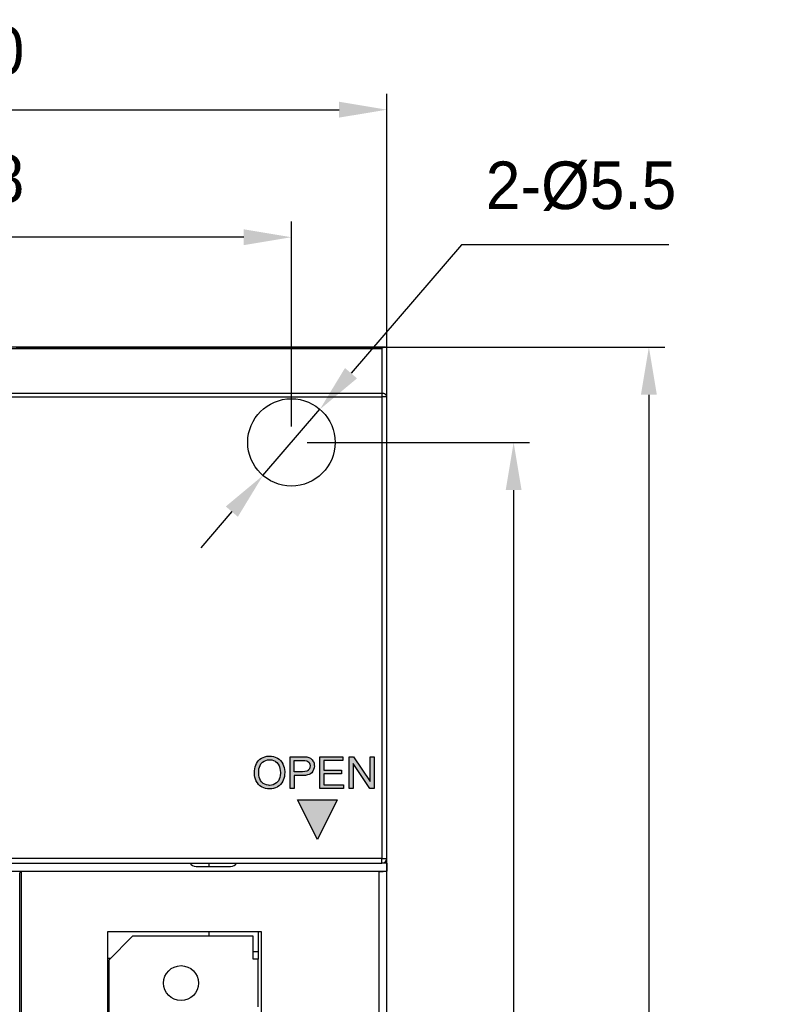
# Model space of a CAD drawing. Extents: x 14135 to 14394, y -3454 to -3177.
# Tile 23 of 25: x 14162 to 14210, y -3239 to -3177. Entities that reach past the tile are written whole.
import ezdxf

# ---------------------------------------------------------------- set-up
doc = ezdxf.new("R2010")
doc.units = 0
doc.linetypes.add('DASHED2', pattern=[9.524999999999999, 6.35, -3.175])
doc.layers.get('DEFPOINTS').update_dxf_attribs({"color": 8, "linetype": 'CONTINUOUS'})
doc.layers.add('TEXT', color=2, linetype='CONTINUOUS')
doc.layers.add('圖層1', color=3, linetype='DASHED2')
doc.styles.get("Standard").update_dxf_attribs({"font": 'PMingLiU.ttf'})
doc.dimstyles.new('ISO-25', dxfattribs={"dimtxt": 3, "dimasz": 3, "dimexe": 1, "dimexo": 1, "dimgap": 2, "dimtad": 2, "dimtih": 1, "dimtoh": 1, "dimtxsty": 'STANDARD', "dimcen": 0, "dimclrd": 256, "dimclre": 256, "dimclrt": 256, "dimazin": 3, "dimtfac": 1, "dimtmove": 0, "dimatfit": 3})

# ---------------------------------------------------------------- blocks, each defined once
blk = doc.blocks.new('*D6')
at = {"layer": 'DEFPOINTS', "color": 0}
for p in [(14184.83635387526, -3182.423897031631), (14134.83635387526, -3262.536432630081), (14184.83635387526, -3262.536432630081)]:
    blk.add_point(p, dxfattribs=at)
at = {"layer": 'TEXT', "color": 7}
for p, q in [((14134.83635387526, -3261.536432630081), (14134.83635387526, -3181.423897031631)), ((14184.83635387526, -3261.536432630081), (14184.83635387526, -3181.423897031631)), ((14137.83635387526, -3182.423897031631), (14181.83635387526, -3182.423897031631))]:
    blk.add_line(p, q, dxfattribs=at)
for points in [[(14137.83635387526, -3181.923897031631), (14137.83635387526, -3182.923897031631), (14134.83635387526, -3182.423897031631)], [(14181.83635387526, -3181.923897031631), (14181.83635387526, -3182.923897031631), (14184.83635387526, -3182.423897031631)]]:
    blk.add_solid(points, dxfattribs=at)
at = {"layer": 'TEXT', "color": 7, "insert": (14159.83635387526, -3178.72549586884), "char_height": 3, "attachment_point": 5}
blk.add_mtext('50', dxfattribs=at)
blk = doc.blocks.new('*D7')
at = {"layer": 'DEFPOINTS', "color": 0}
for p in [(14140.83635387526, -3190.455031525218), (14178.83635387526, -3203.377065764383), (14140.83635387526, -3353.377065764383)]:
    blk.add_point(p, dxfattribs=at)
at = {"layer": 'TEXT', "color": 7}
for p, q in [((14140.83635387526, -3352.377065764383), (14140.83635387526, -3189.455031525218)), ((14178.83635387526, -3202.377065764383), (14178.83635387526, -3189.455031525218)), ((14175.83635387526, -3190.455031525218), (14143.83635387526, -3190.455031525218))]:
    blk.add_line(p, q, dxfattribs=at)
for points in [[(14143.83635387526, -3189.955031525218), (14143.83635387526, -3190.955031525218), (14140.83635387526, -3190.455031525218)], [(14175.83635387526, -3189.955031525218), (14175.83635387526, -3190.955031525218), (14178.83635387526, -3190.455031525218)]]:
    blk.add_solid(points, dxfattribs=at)
at = {"layer": 'TEXT', "color": 7, "insert": (14159.83635387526, -3186.784973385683), "char_height": 3, "attachment_point": 5}
blk.add_mtext('38', dxfattribs=at)
blk = doc.blocks.new('*D8')
at = {"layer": 'DEFPOINTS', "color": 0}
for p in [(14178.83635387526, -3203.377065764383), (14140.83635387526, -3353.377065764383), (14192.82424644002, -3353.377065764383)]:
    blk.add_point(p, dxfattribs=at)
at = {"layer": 'TEXT', "color": 7}
for p, q in [((14179.83635387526, -3203.377065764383), (14193.82424644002, -3203.377065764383)), ((14192.82424644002, -3206.377065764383), (14192.82424644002, -3350.377065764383)), ((14141.83635387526, -3353.377065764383), (14193.82424644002, -3353.377065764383))]:
    blk.add_line(p, q, dxfattribs=at)
for points in [[(14192.32424644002, -3206.377065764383), (14193.32424644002, -3206.377065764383), (14192.82424644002, -3203.377065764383)], [(14192.32424644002, -3350.377065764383), (14193.32424644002, -3350.377065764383), (14192.82424644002, -3353.377065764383)]]:
    blk.add_solid(points, dxfattribs=at)
at = {"layer": 'TEXT', "color": 7, "insert": (14197.68907202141, -3278.377065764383), "char_height": 3, "attachment_point": 5}
blk.add_mtext('150', dxfattribs=at)
blk = doc.blocks.new('*D9')
at = {"layer": 'DEFPOINTS', "color": 0}
for p in [(14160.51330390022, -3197.377065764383), (14159.90657564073, -3359.377065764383), (14201.33776571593, -3359.377065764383)]:
    blk.add_point(p, dxfattribs=at)
at = {"layer": 'TEXT', "color": 7}
for p, q in [((14161.51330390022, -3197.377065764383), (14202.33776571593, -3197.377065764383)), ((14201.33776571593, -3200.377065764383), (14201.33776571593, -3356.377065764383)), ((14160.90657564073, -3359.377065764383), (14202.33776571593, -3359.377065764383))]:
    blk.add_line(p, q, dxfattribs=at)
for points in [[(14200.83776571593, -3200.377065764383), (14201.83776571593, -3200.377065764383), (14201.33776571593, -3197.377065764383)], [(14200.83776571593, -3356.377065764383), (14201.83776571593, -3356.377065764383), (14201.33776571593, -3359.377065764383)]]:
    blk.add_solid(points, dxfattribs=at)
at = {"layer": 'TEXT', "color": 7, "insert": (14206.20259129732, -3278.377065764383), "char_height": 3, "attachment_point": 5}
blk.add_mtext('162', dxfattribs=at)
blk = doc.blocks.new('*D10')
at = {"layer": 'DEFPOINTS', "color": 0}
for p in [(14180.63012844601, -3201.292629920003), (14177.04257930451, -3205.461501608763)]:
    blk.add_point(p, dxfattribs=at)
at = {"layer": 'TEXT', "color": 7}
for p, q in [((14189.53898276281, -3190.940194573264), (14182.58697343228, -3199.018699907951)), ((14202.59363392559, -3190.940194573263), (14189.53898276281, -3190.940194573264)), ((14177.04257930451, -3205.461501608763), (14180.63012844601, -3201.292629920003)), ((14175.08573431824, -3207.735431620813), (14173.12888933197, -3210.009361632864))]:
    blk.add_line(p, q, dxfattribs=at)
for points in [[(14182.20798509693, -3198.692559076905), (14182.96596176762, -3199.344840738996), (14180.63012844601, -3201.292629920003)], [(14174.7067459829, -3207.409290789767), (14175.46472265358, -3208.061572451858), (14177.04257930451, -3205.461501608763)]]:
    blk.add_solid(points, dxfattribs=at)
at = {"layer": 'TEXT', "color": 7, "insert": (14197.0663083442, -3187.241793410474), "char_height": 3, "attachment_point": 5}
blk.add_mtext('2-%%C5.5', dxfattribs=at)

msp = doc.modelspace()

# ---------------------------------------------------------------- hatches: boundary and pattern name
at = {"layer": '圖層1'}
h = msp.add_hatch(color=256, dxfattribs=at)
h.paths.add_polyline_path([(14177.40658919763, -3223.132235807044), (14177.45962130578, -3223.130802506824), (14177.58431842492, -3223.137969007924), (14177.70471564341, -3223.159468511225), (14177.81937966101, -3223.195301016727), (14177.92687717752, -3223.24546652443), (14177.95840978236, -3223.264099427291), (14178.05730749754, -3223.332897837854), (14178.14617211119, -3223.414595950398), (14178.22213702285, -3223.506327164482), (14178.28663553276, -3223.612391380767), (14178.2966686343, -3223.632457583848), (14178.34253424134, -3223.739955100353), (14178.37693344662, -3223.853185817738), (14178.39986625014, -3223.973583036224), (14178.4113326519, -3224.09828015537), (14178.41276595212, -3224.169945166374), (14178.40703275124, -3224.298942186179), (14178.3898331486, -3224.420772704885), (14178.3611671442, -3224.538303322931), (14178.32103473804, -3224.648667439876), (14178.29093543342, -3224.713165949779), (14178.22643692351, -3224.820663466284), (14178.15047201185, -3224.915261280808), (14178.06304069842, -3224.996959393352), (14177.96414298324, -3225.064324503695), (14177.94264347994, -3225.077224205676), (14177.83227936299, -3225.128823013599), (14177.71761534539, -3225.167522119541), (14177.60008472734, -3225.191888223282), (14177.47682090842, -3225.200488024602), (14177.45818800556, -3225.200488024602), (14177.33062428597, -3225.193321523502), (14177.2116603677, -3225.171822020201), (14177.0969963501, -3225.135989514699), (14176.98949883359, -3225.085824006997), (14176.95366632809, -3225.064324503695), (14176.85333531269, -3224.994092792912), (14176.76590399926, -3224.910961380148), (14176.6899390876, -3224.817796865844), (14176.62687387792, -3224.713165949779), (14176.61684077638, -3224.691666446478), (14176.56954186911, -3224.578435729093), (14176.53370936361, -3224.462338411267), (14176.51220986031, -3224.343374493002), (14176.50217675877, -3224.221543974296), (14176.50217675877, -3224.192877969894), (14176.50790995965, -3224.055281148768), (14176.52367626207, -3223.926284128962), (14176.55090896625, -3223.807320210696), (14176.58817477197, -3223.69552279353), (14176.63690697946, -3223.593758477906), (14176.6971055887, -3223.500593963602), (14176.76733729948, -3223.414595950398), (14176.7687705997, -3223.413162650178), (14176.85620191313, -3223.331464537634), (14176.95079972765, -3223.264099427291), (14177.0539973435, -3223.211067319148), (14177.16436146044, -3223.170934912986), (14177.28189207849, -3223.145135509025)])
h.paths.add_polyline_path([(14177.45675470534, -3224.974026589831), (14177.38508969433, -3224.971159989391), (14177.26755907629, -3224.94966048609), (14177.15862825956, -3224.908094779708), (14177.05973054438, -3224.846462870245), (14176.96943263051, -3224.766198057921), (14176.96083282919, -3224.756164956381), (14176.89346771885, -3224.667300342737), (14176.84186891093, -3224.566969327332), (14176.80460310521, -3224.455171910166), (14176.78167030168, -3224.331908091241), (14176.77450380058, -3224.197177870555), (14176.77880370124, -3224.078213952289), (14176.79457000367, -3223.942050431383), (14176.82180270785, -3223.821653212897), (14176.86193511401, -3223.715588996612), (14176.91353392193, -3223.626724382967), (14176.97803243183, -3223.552192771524), (14177.01816483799, -3223.514926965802), (14177.11706255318, -3223.447561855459), (14177.22312676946, -3223.398829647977), (14177.33779078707, -3223.368730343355), (14177.461054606, -3223.358697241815), (14177.47252100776, -3223.358697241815), (14177.59578482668, -3223.371596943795), (14177.71044884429, -3223.404562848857), (14177.81794636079, -3223.459028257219), (14177.82797946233, -3223.46619475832), (14177.91971067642, -3223.540726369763), (14177.9971088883, -3223.632457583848), (14178.05874079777, -3223.741388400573), (14178.08310690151, -3223.801587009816), (14178.11463950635, -3223.914817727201), (14178.13470570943, -3224.036648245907), (14178.14043891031, -3224.168511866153), (14178.13900561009, -3224.214377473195), (14178.12897250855, -3224.349107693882), (14178.10317310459, -3224.472371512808), (14178.06590729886, -3224.581302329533), (14178.01430849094, -3224.678766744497), (14177.94837668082, -3224.764764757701), (14177.89534457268, -3224.816363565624), (14177.80074675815, -3224.885161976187), (14177.69468254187, -3224.93532748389), (14177.58145182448, -3224.963993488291)], flags=16)
h.paths.add_polyline_path([(14178.7538914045, -3223.166635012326), (14179.50780732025, -3223.166635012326), (14179.65257064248, -3223.169501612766), (14179.76723466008, -3223.179534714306), (14179.81166696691, -3223.186701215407), (14179.93636408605, -3223.218233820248), (14180.04099500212, -3223.268399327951), (14180.05819460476, -3223.278432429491), (14180.14419261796, -3223.357263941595), (14180.21299102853, -3223.46189485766), (14180.21872422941, -3223.4719279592), (14180.25885663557, -3223.585158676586), (14180.27748953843, -3223.705555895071), (14180.27892283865, -3223.745688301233), (14180.26745643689, -3223.870385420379), (14180.23592383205, -3223.985049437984), (14180.18432502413, -3224.08968035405), (14180.11695991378, -3224.175678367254), (14180.04529490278, -3224.237310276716), (14179.95499698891, -3224.286042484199), (14179.84606617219, -3224.320441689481), (14179.7185024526, -3224.343374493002), (14179.57087252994, -3224.353407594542), (14179.01761864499, -3224.353407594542), (14179.01761864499, -3225.166088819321), (14178.7538914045, -3225.166088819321)])
h.paths.add_polyline_path([(14179.01761864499, -3224.118346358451), (14179.01761864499, -3223.403129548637), (14179.532173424, -3223.403129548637), (14179.68123664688, -3223.407429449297), (14179.7758344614, -3223.420329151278), (14179.85609927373, -3223.454728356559), (14179.94353058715, -3223.537859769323), (14179.98796289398, -3223.629590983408), (14180.00659579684, -3223.752854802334), (14180.00229589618, -3223.820219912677), (14179.96789669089, -3223.933450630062), (14179.89766498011, -3224.022315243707), (14179.88476527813, -3224.032348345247), (14179.79733396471, -3224.079647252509), (14179.68123664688, -3224.10831325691), (14179.53504002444, -3224.118346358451)], flags=16)
h.paths.add_polyline_path([(14180.62004829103, -3223.166635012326), (14182.06481491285, -3223.166635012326), (14182.06481491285, -3223.403129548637), (14180.88520883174, -3223.403129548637), (14180.88520883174, -3224.015148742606), (14181.99028330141, -3224.015148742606), (14181.99028330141, -3224.250209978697), (14180.88520883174, -3224.250209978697), (14180.88520883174, -3224.931027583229), (14182.11211382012, -3224.931027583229), (14182.11211382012, -3225.166088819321), (14180.62004829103, -3225.166088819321)])
h.paths.add_polyline_path([(14183.77617537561, -3225.166088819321), (14182.72699961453, -3223.595191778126), (14182.72699961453, -3225.166088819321), (14182.47330547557, -3225.166088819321), (14182.47330547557, -3223.166635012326), (14182.74563251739, -3223.166635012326), (14183.79480827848, -3224.73753205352), (14183.79480827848, -3223.166635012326), (14184.04850241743, -3223.166635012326), (14184.04850241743, -3225.166088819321)])
h.paths.add_polyline_path([(14181.7251622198, -3225.877065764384), (14180.4751622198, -3228.377065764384), (14179.2251622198, -3225.877065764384)])

# ---------------------------------------------------------------- linework, layer by layer
at = {"layer": 'TEXT', "color": 7}
for p, q in [((14184.74848590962, -3197.377065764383), (14135.13635387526, -3197.377065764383)), ((14135.13635387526, -3197.464933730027), (14184.53635387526, -3197.464933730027)), ((14184.53635387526, -3197.464933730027), (14184.53635387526, -3200.289197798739)), ((14184.74848590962, -3197.377065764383), (14184.83635387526, -3197.377065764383)), ((14184.83635387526, -3200.501329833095), (14184.83635387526, -3197.377065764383)), ((14184.53635387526, -3200.289197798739), (14135.13635387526, -3200.289197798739)), ((14135.13635387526, -3200.501329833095), (14184.53635387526, -3200.501329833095)), ((14184.53635387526, -3200.289197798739), (14184.53635387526, -3200.501329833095)), ((14184.83635387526, -3200.501329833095), (14184.53635387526, -3200.501329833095)), ((14184.53635387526, -3200.501329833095), (14184.53635387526, -3229.577065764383)), ((14184.83635387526, -3229.577065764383), (14184.83635387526, -3200.501329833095)), ((14184.53635387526, -3229.577065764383), (14135.13635387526, -3229.577065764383)), ((14184.53635387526, -3229.877065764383), (14184.53635387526, -3229.577065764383)), ((14184.53635387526, -3229.577065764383), (14184.83635387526, -3229.577065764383)), ((14184.83635387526, -3229.877065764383), (14184.83635387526, -3229.577065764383)), ((14134.83635387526, -3230.377065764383), (14184.83635387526, -3230.377065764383)), ((14135.13635387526, -3229.877065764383), (14184.53635387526, -3229.877065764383)), ((14161.73126745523, -3230.482152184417), (14161.82326091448, -3230.390158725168)), ((14184.33635387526, -3230.390158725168), (14161.82326091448, -3230.390158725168)), ((14161.82326091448, -3230.390158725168), (14161.82326091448, -3322.164144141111)), ((14172.83635387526, -3230.077065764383), (14175.00432847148, -3230.077065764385)), ((14173.63635387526, -3229.877065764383), (14173.63635387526, -3230.077065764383)), ((14184.33635387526, -3230.390158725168), (14184.33635387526, -3356.169958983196)), ((14184.83635387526, -3229.877065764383), (14184.53635387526, -3229.877065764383)), ((14184.83635387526, -3229.877065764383), (14184.83635387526, -3230.377065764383)), ((14184.83635387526, -3356.169958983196), (14184.83635387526, -3230.377065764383)), ((14161.73126745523, -3239.627065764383), (14161.73126745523, -3230.482152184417)), ((14167.28635387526, -3271.977065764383), (14167.28635387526, -3234.177065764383)), ((14167.28635387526, -3234.177065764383), (14176.93635387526, -3234.177065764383)), ((14167.33635387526, -3235.977065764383), (14168.83635387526, -3234.477065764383)), ((14176.43635387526, -3234.477065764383), (14168.83635387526, -3234.477065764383)), ((14173.63635387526, -3234.177065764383), (14173.63635387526, -3234.477065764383)), ((14176.43635387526, -3235.927065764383), (14176.43635387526, -3234.477065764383)), ((14176.73635387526, -3234.177065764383), (14176.73635387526, -3235.927065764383)), ((14176.93635387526, -3234.177065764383), (14176.93635387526, -3271.977065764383)), ((14167.43635387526, -3235.877065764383), (14167.28635387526, -3235.877065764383)), ((14167.33635387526, -3235.977065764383), (14167.33635387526, -3241.937065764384)), ((14176.43635387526, -3235.427065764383), (14176.73635387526, -3235.427065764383)), ((14176.73635387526, -3235.927065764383), (14176.43635387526, -3235.927065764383)), ((14176.73635387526, -3238.927065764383), (14176.73635387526, -3235.927065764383))]:
    msp.add_line(p, q, dxfattribs=at)
for centre, radius in [((14178.83635387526, -3203.377065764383), 2.75), ((14171.88635387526, -3237.427065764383), 1.1)]:
    msp.add_circle(centre, radius, dxfattribs=at)
for centre, radius, start, end in [((14184.53635387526, -3229.577065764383), 0.299999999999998, 270, 0), ((14172.83635387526, -3229.577065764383), 0.4999999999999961, 216.8698976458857, 270), ((14175.00432847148, -3229.577065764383), 0.5000000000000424, 270, 323.1301023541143)]:
    msp.add_arc(centre, radius, start, end, dxfattribs=at)
for centre, major_axis, ratio, start_param, end_param in [((14184.53635387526, -3197.677065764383), (0.2771638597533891, 0.2771638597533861), 0.4142135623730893, 0.3926990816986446, 1.178097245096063), ((14184.53635387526, -3200.501329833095), (0.2999999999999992, -3.238985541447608e-16), 0.707106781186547, 0, 1.570796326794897), ((14184.33635387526, -3230.377065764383), (-0.4999999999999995, 1.095186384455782e-17), 0.02618592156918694, 1.570796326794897, 3.141592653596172)]:
    msp.add_ellipse(centre, major_axis=major_axis, ratio=ratio, start_param=start_param, end_param=end_param, dxfattribs=at)
at = {"layer": '圖層1'}
for p, q in [((14176.58817477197, -3223.69552279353), (14176.63690697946, -3223.593758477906)), ((14176.63690697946, -3223.593758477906), (14176.6971055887, -3223.500593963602)), ((14176.6971055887, -3223.500593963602), (14176.76733729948, -3223.414595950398)), ((14176.76733729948, -3223.414595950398), (14176.7687705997, -3223.413162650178)), ((14176.7687705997, -3223.413162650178), (14176.85620191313, -3223.331464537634)), ((14176.85620191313, -3223.331464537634), (14176.95079972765, -3223.264099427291)), ((14176.91353392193, -3223.626724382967), (14176.97803243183, -3223.552192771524)), ((14176.95079972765, -3223.264099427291), (14177.0539973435, -3223.211067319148)), ((14176.97803243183, -3223.552192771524), (14177.01816483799, -3223.514926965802)), ((14177.01816483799, -3223.514926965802), (14177.11706255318, -3223.447561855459)), ((14177.0539973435, -3223.211067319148), (14177.16436146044, -3223.170934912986)), ((14177.11706255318, -3223.447561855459), (14177.22312676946, -3223.398829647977)), ((14177.16436146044, -3223.170934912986), (14177.28189207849, -3223.145135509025)), ((14177.22312676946, -3223.398829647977), (14177.33779078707, -3223.368730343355)), ((14177.28189207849, -3223.145135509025), (14177.40658919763, -3223.132235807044)), ((14177.33779078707, -3223.368730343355), (14177.461054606, -3223.358697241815)), ((14177.40658919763, -3223.132235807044), (14177.45962130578, -3223.130802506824)), ((14177.45962130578, -3223.130802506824), (14177.58431842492, -3223.137969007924)), ((14177.461054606, -3223.358697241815), (14177.47252100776, -3223.358697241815)), ((14177.47252100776, -3223.358697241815), (14177.59578482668, -3223.371596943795)), ((14177.58431842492, -3223.137969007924), (14177.70471564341, -3223.159468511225)), ((14177.59578482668, -3223.371596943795), (14177.71044884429, -3223.404562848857)), ((14177.70471564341, -3223.159468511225), (14177.81937966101, -3223.195301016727)), ((14177.71044884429, -3223.404562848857), (14177.81794636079, -3223.459028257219)), ((14177.81794636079, -3223.459028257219), (14177.82797946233, -3223.46619475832)), ((14177.81937966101, -3223.195301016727), (14177.92687717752, -3223.24546652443)), ((14177.82797946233, -3223.46619475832), (14177.91971067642, -3223.540726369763)), ((14177.91971067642, -3223.540726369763), (14177.9971088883, -3223.632457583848)), ((14177.92687717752, -3223.24546652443), (14177.95840978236, -3223.264099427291)), ((14177.95840978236, -3223.264099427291), (14178.05730749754, -3223.332897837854)), ((14178.05730749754, -3223.332897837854), (14178.14617211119, -3223.414595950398)), ((14178.14617211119, -3223.414595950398), (14178.22213702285, -3223.506327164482)), ((14178.22213702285, -3223.506327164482), (14178.28663553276, -3223.612391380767)), ((14178.28663553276, -3223.612391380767), (14178.2966686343, -3223.632457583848)), ((14178.7538914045, -3225.166088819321), (14178.7538914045, -3223.166635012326)), ((14178.7538914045, -3223.166635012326), (14179.50780732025, -3223.166635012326)), ((14179.01761864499, -3223.403129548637), (14179.532173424, -3223.403129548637)), ((14179.01761864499, -3224.118346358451), (14179.01761864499, -3223.403129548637)), ((14179.50780732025, -3223.166635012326), (14179.65257064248, -3223.169501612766)), ((14179.532173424, -3223.403129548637), (14179.68123664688, -3223.407429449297)), ((14179.65257064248, -3223.169501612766), (14179.76723466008, -3223.179534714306)), ((14179.68123664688, -3223.407429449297), (14179.7758344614, -3223.420329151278)), ((14179.76723466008, -3223.179534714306), (14179.81166696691, -3223.186701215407)), ((14179.7758344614, -3223.420329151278), (14179.85609927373, -3223.454728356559)), ((14179.81166696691, -3223.186701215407), (14179.93636408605, -3223.218233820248)), ((14179.85609927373, -3223.454728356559), (14179.94353058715, -3223.537859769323)), ((14179.93636408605, -3223.218233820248), (14180.04099500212, -3223.268399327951)), ((14179.94353058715, -3223.537859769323), (14179.98796289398, -3223.629590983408)), ((14180.04099500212, -3223.268399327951), (14180.05819460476, -3223.278432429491)), ((14180.05819460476, -3223.278432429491), (14180.14419261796, -3223.357263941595)), ((14180.14419261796, -3223.357263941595), (14180.21299102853, -3223.46189485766)), ((14180.21299102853, -3223.46189485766), (14180.21872422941, -3223.4719279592)), ((14180.21872422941, -3223.4719279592), (14180.25885663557, -3223.585158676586)), ((14180.25885663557, -3223.585158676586), (14180.27748953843, -3223.705555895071)), ((14180.62004829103, -3225.166088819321), (14180.62004829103, -3223.166635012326)), ((14180.62004829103, -3223.166635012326), (14182.06481491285, -3223.166635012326)), ((14182.06481491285, -3223.403129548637), (14180.88520883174, -3223.403129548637)), ((14180.88520883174, -3223.403129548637), (14180.88520883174, -3224.015148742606)), ((14182.06481491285, -3223.166635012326), (14182.06481491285, -3223.403129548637)), ((14182.47330547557, -3225.166088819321), (14182.47330547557, -3223.166635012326)), ((14182.47330547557, -3223.166635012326), (14182.74563251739, -3223.166635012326)), ((14182.72699961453, -3223.595191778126), (14182.72699961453, -3225.166088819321)), ((14183.77617537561, -3225.166088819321), (14182.72699961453, -3223.595191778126)), ((14182.74563251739, -3223.166635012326), (14183.79480827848, -3224.73753205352)), ((14183.79480827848, -3224.73753205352), (14183.79480827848, -3223.166635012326)), ((14183.79480827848, -3223.166635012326), (14184.04850241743, -3223.166635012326)), ((14184.04850241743, -3223.166635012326), (14184.04850241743, -3225.166088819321)), ((14176.50217675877, -3224.192877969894), (14176.50790995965, -3224.055281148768)), ((14176.50217675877, -3224.221543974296), (14176.50217675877, -3224.192877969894)), ((14176.51220986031, -3224.343374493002), (14176.50217675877, -3224.221543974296)), ((14176.50790995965, -3224.055281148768), (14176.52367626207, -3223.926284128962)), ((14176.52367626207, -3223.926284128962), (14176.55090896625, -3223.807320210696)), ((14176.55090896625, -3223.807320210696), (14176.58817477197, -3223.69552279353)), ((14176.77450380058, -3224.197177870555), (14176.77880370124, -3224.078213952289)), ((14176.78167030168, -3224.331908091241), (14176.77450380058, -3224.197177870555)), ((14176.77880370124, -3224.078213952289), (14176.79457000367, -3223.942050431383)), ((14176.79457000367, -3223.942050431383), (14176.82180270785, -3223.821653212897)), ((14176.82180270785, -3223.821653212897), (14176.86193511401, -3223.715588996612)), ((14176.86193511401, -3223.715588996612), (14176.91353392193, -3223.626724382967)), ((14177.9971088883, -3223.632457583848), (14178.05874079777, -3223.741388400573)), ((14178.05874079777, -3223.741388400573), (14178.08310690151, -3223.801587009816)), ((14178.08310690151, -3223.801587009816), (14178.11463950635, -3223.914817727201)), ((14178.11463950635, -3223.914817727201), (14178.13470570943, -3224.036648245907)), ((14178.13900561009, -3224.214377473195), (14178.12897250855, -3224.349107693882)), ((14178.13470570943, -3224.036648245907), (14178.14043891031, -3224.168511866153)), ((14178.14043891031, -3224.168511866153), (14178.13900561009, -3224.214377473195)), ((14178.2966686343, -3223.632457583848), (14178.34253424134, -3223.739955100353)), ((14178.34253424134, -3223.739955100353), (14178.37693344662, -3223.853185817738)), ((14178.37693344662, -3223.853185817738), (14178.39986625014, -3223.973583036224)), ((14178.39986625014, -3223.973583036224), (14178.4113326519, -3224.09828015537)), ((14178.41276595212, -3224.169945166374), (14178.40703275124, -3224.298942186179)), ((14178.4113326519, -3224.09828015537), (14178.41276595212, -3224.169945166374)), ((14179.53504002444, -3224.118346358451), (14179.01761864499, -3224.118346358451)), ((14179.68123664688, -3224.10831325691), (14179.53504002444, -3224.118346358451)), ((14179.79733396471, -3224.079647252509), (14179.68123664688, -3224.10831325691)), ((14179.88476527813, -3224.032348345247), (14179.79733396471, -3224.079647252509)), ((14179.89766498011, -3224.022315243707), (14179.88476527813, -3224.032348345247)), ((14179.96789669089, -3223.933450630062), (14179.89766498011, -3224.022315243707)), ((14180.00229589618, -3223.820219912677), (14179.96789669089, -3223.933450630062)), ((14179.98796289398, -3223.629590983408), (14180.00659579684, -3223.752854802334)), ((14180.00659579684, -3223.752854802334), (14180.00229589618, -3223.820219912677)), ((14180.11695991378, -3224.175678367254), (14180.04529490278, -3224.237310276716)), ((14180.18432502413, -3224.08968035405), (14180.11695991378, -3224.175678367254)), ((14180.23592383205, -3223.985049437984), (14180.18432502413, -3224.08968035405)), ((14180.26745643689, -3223.870385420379), (14180.23592383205, -3223.985049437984)), ((14180.27892283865, -3223.745688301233), (14180.26745643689, -3223.870385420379)), ((14180.27748953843, -3223.705555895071), (14180.27892283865, -3223.745688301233)), ((14180.88520883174, -3224.015148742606), (14181.99028330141, -3224.015148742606)), ((14181.99028330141, -3224.015148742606), (14181.99028330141, -3224.250209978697)), ((14176.53370936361, -3224.462338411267), (14176.51220986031, -3224.343374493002)), ((14176.56954186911, -3224.578435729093), (14176.53370936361, -3224.462338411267)), ((14176.61684077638, -3224.691666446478), (14176.56954186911, -3224.578435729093)), ((14176.62687387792, -3224.713165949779), (14176.61684077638, -3224.691666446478)), ((14176.6899390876, -3224.817796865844), (14176.62687387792, -3224.713165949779)), ((14176.76590399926, -3224.910961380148), (14176.6899390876, -3224.817796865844)), ((14176.80460310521, -3224.455171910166), (14176.78167030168, -3224.331908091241)), ((14176.84186891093, -3224.566969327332), (14176.80460310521, -3224.455171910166)), ((14176.89346771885, -3224.667300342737), (14176.84186891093, -3224.566969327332)), ((14176.96083282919, -3224.756164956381), (14176.89346771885, -3224.667300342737)), ((14176.96943263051, -3224.766198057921), (14176.96083282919, -3224.756164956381)), ((14177.05973054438, -3224.846462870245), (14176.96943263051, -3224.766198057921)), ((14177.15862825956, -3224.908094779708), (14177.05973054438, -3224.846462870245)), ((14177.89534457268, -3224.816363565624), (14177.80074675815, -3224.885161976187)), ((14177.94837668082, -3224.764764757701), (14177.89534457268, -3224.816363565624)), ((14178.01430849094, -3224.678766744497), (14177.94837668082, -3224.764764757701)), ((14178.06590729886, -3224.581302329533), (14178.01430849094, -3224.678766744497)), ((14178.10317310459, -3224.472371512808), (14178.06590729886, -3224.581302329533)), ((14178.12897250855, -3224.349107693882), (14178.10317310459, -3224.472371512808)), ((14178.22643692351, -3224.820663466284), (14178.15047201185, -3224.915261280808)), ((14178.29093543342, -3224.713165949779), (14178.22643692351, -3224.820663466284)), ((14178.32103473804, -3224.648667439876), (14178.29093543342, -3224.713165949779)), ((14178.3611671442, -3224.538303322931), (14178.32103473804, -3224.648667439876)), ((14178.3898331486, -3224.420772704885), (14178.3611671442, -3224.538303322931)), ((14178.40703275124, -3224.298942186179), (14178.3898331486, -3224.420772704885)), ((14179.57087252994, -3224.353407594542), (14179.01761864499, -3224.353407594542)), ((14179.01761864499, -3224.353407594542), (14179.01761864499, -3225.166088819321)), ((14179.7185024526, -3224.343374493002), (14179.57087252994, -3224.353407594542)), ((14179.84606617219, -3224.320441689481), (14179.7185024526, -3224.343374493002)), ((14179.95499698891, -3224.286042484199), (14179.84606617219, -3224.320441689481)), ((14180.04529490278, -3224.237310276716), (14179.95499698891, -3224.286042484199)), ((14181.99028330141, -3224.250209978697), (14180.88520883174, -3224.250209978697)), ((14180.88520883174, -3224.250209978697), (14180.88520883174, -3224.931027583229)), ((14176.85333531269, -3224.994092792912), (14176.76590399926, -3224.910961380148)), ((14176.95366632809, -3225.064324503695), (14176.85333531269, -3224.994092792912)), ((14176.98949883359, -3225.085824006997), (14176.95366632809, -3225.064324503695)), ((14177.0969963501, -3225.135989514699), (14176.98949883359, -3225.085824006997)), ((14177.2116603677, -3225.171822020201), (14177.0969963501, -3225.135989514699)), ((14177.26755907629, -3224.94966048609), (14177.15862825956, -3224.908094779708)), ((14177.33062428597, -3225.193321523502), (14177.2116603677, -3225.171822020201)), ((14177.38508969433, -3224.971159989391), (14177.26755907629, -3224.94966048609)), ((14177.45818800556, -3225.200488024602), (14177.33062428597, -3225.193321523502)), ((14177.45675470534, -3224.974026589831), (14177.38508969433, -3224.971159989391)), ((14177.58145182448, -3224.963993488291), (14177.45675470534, -3224.974026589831)), ((14177.47682090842, -3225.200488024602), (14177.45818800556, -3225.200488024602)), ((14177.60008472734, -3225.191888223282), (14177.47682090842, -3225.200488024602)), ((14177.69468254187, -3224.93532748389), (14177.58145182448, -3224.963993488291)), ((14177.71761534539, -3225.167522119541), (14177.60008472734, -3225.191888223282)), ((14177.80074675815, -3224.885161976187), (14177.69468254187, -3224.93532748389)), ((14177.83227936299, -3225.128823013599), (14177.71761534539, -3225.167522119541)), ((14177.94264347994, -3225.077224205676), (14177.83227936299, -3225.128823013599)), ((14177.96414298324, -3225.064324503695), (14177.94264347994, -3225.077224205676)), ((14178.06304069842, -3224.996959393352), (14177.96414298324, -3225.064324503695)), ((14178.15047201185, -3224.915261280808), (14178.06304069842, -3224.996959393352)), ((14179.01761864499, -3225.166088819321), (14178.7538914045, -3225.166088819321)), ((14182.11211382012, -3225.166088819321), (14180.62004829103, -3225.166088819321)), ((14180.88520883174, -3224.931027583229), (14182.11211382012, -3224.931027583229)), ((14182.11211382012, -3224.931027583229), (14182.11211382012, -3225.166088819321)), ((14182.72699961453, -3225.166088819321), (14182.47330547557, -3225.166088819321)), ((14184.04850241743, -3225.166088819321), (14183.77617537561, -3225.166088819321)), ((14180.4751622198, -3228.377065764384), (14179.2251622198, -3225.877065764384)), ((14179.2251622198, -3225.877065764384), (14181.7251622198, -3225.877065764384)), ((14181.7251622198, -3225.877065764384), (14180.4751622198, -3228.377065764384))]:
    msp.add_line(p, q, dxfattribs=at)

# ---------------------------------------------------------------- dimensions: what is measured, and where the dimension line sits
at = {"layer": 'TEXT', "color": 7}
dim = msp.add_linear_dim(base=(14184.83635387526, -3182.423897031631), p1=(14134.83635387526, -3262.536432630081), p2=(14184.83635387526, -3262.536432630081), dimstyle='ISO-25', override={"dimclrd": 7, "dimclre": 7, "dimclrt": 7}, dxfattribs=at)
dim.commit()
dim.dimension.update_dxf_attribs({"geometry": '*D6', "text_midpoint": (14159.83635387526, -3182.423897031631), "dimtype": 160})
dim = msp.add_linear_dim(base=(14140.83635387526, -3190.455031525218), p1=(14178.83635387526, -3203.377065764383), p2=(14140.83635387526, -3353.377065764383), dimstyle='ISO-25', override={"dimclrd": 7, "dimclre": 7, "dimclrt": 7}, dxfattribs=at)
dim.commit()
dim.dimension.update_dxf_attribs({"geometry": '*D7', "text_midpoint": (14159.83635387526, -3186.784973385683)})
dim = msp.add_diameter_dim_2p(p1=(14177.04257930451, -3205.461501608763), p2=(14180.63012844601, -3201.292629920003), text='2-%%C5.5', dimstyle='ISO-25', override={"dimclrd": 7, "dimclrt": 7}, dxfattribs=at)
dim.commit()
dim.dimension.update_dxf_attribs({"geometry": '*D10', "text_midpoint": (14197.0663083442, -3190.940194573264), "dimtype": 163})
for base, p1, p2, picture, middle in [((14201.33776571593, -3359.377065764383), (14160.51330390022, -3197.377065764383), (14159.90657564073, -3359.377065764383), '*D9', (14201.33776571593, -3278.377065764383)), ((14192.82424644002, -3353.377065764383), (14178.83635387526, -3203.377065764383), (14140.83635387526, -3353.377065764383), '*D8', (14192.82424644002, -3278.377065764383))]:
    dim = msp.add_linear_dim(base=base, p1=p1, p2=p2, angle=90, dimstyle='ISO-25', override={"dimclrd": 7, "dimclre": 7, "dimclrt": 7}, dxfattribs=at)
    dim.commit()
    dim.dimension.update_dxf_attribs({"geometry": picture, "text_midpoint": middle, "dimtype": 160})

doc.saveas('drawing.dxf')
